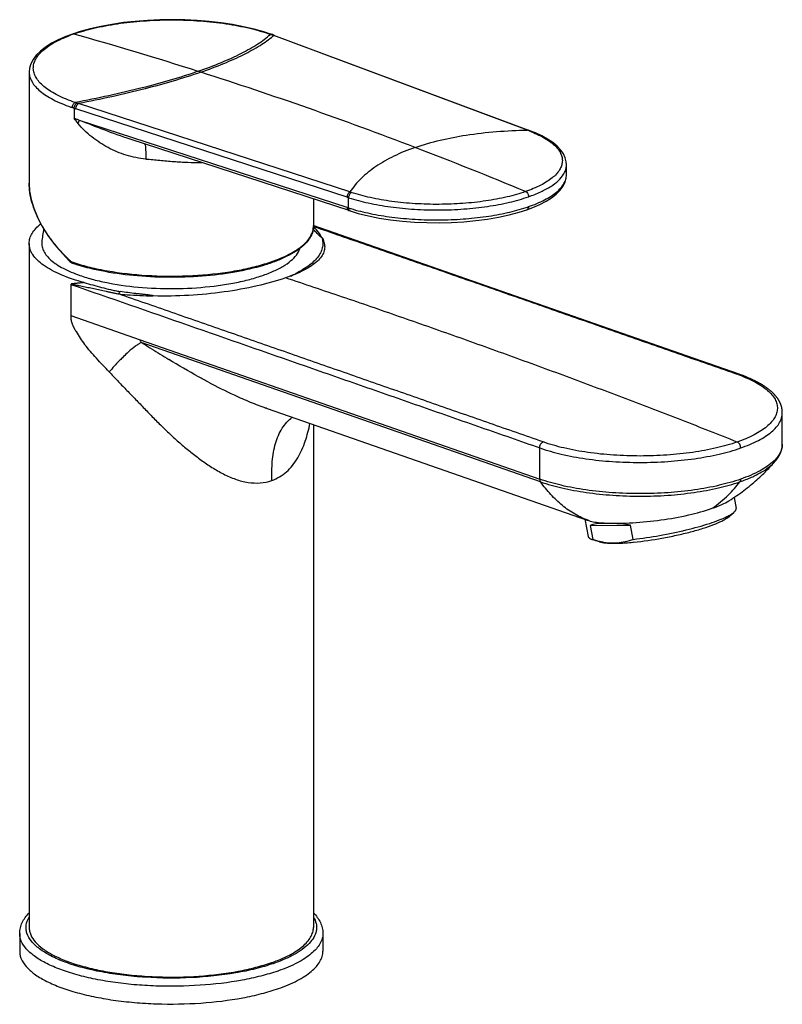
# Model space of a CAD drawing. Header units: millimetres. Extents: x 172 to 474, y -17 to 360.
# Tile 2 of 4: x 332 to 452, y -17 to 139. Entities that reach past the tile are written whole.
import ezdxf

# ---------------------------------------------------------------- set-up
doc = ezdxf.new("R2010")
doc.units = ezdxf.units.MM
doc.header["$LTSCALE"] = 30.734
doc.layers.get('0').update_dxf_attribs({"linetype": 'CONTINUOUS'})

msp = doc.modelspace()

# ---------------------------------------------------------------- linework, layer by layer
at = {"color": 7, "linetype": 'CONTINUOUS'}
for p, q in [((341.17, 136.9), (339.95, 136.51)), ((339.95, 136.51), (339.95, 136.51)), ((371.54, 136.43), (371.48, 136.45)), ((371.6, 136.41), (371.54, 136.43)), ((371.76, 136.35), (371.6, 136.41)), ((371.76, 136.35), (412.15, 121.29)), ((333.1, 130.48), (333.1, 130.44)), ((333.1, 130.48), (333.1, 112.92)), ((383.43, 110.69), (340.5, 124.69)), ((383.43, 109.08), (341.06, 122.85)), ((412.15, 121.29), (412.38, 121.2)), ((383.93, 108.51), (349.11, 119.85)), ((418.17, 114.23), (418.17, 115.82)), ((378.1, 110.4), (378.1, 106.04)), ((411.9, 108.7), (411.9, 108.7)), ((405.58, 96.62), (378.06, 106.19)), ((333.1, 103.37), (333.1, -4.89)), ((379.35, 104.38), (379.43, 104.36)), ((338.35, 101.76), (339.49, 100.57)), ((339.49, 100.57), (339.53, 100.53)), ((339.53, 100.53), (339.7, 100.4)), ((340.04, 100.2), (340.12, 100.17)), ((438.37, 85.18), (405.58, 96.62)), ((352.76, 95.06), (352.69, 95.09)), ((445.5, 82.68), (438.37, 85.18)), ((445.63, 82.63), (445.5, 82.68)), ((445.75, 82.59), (445.63, 82.63)), ((445.88, 82.54), (445.75, 82.59)), ((446, 82.5), (445.88, 82.54)), ((446.12, 82.45), (446, 82.5)), ((446.24, 82.4), (446.12, 82.45)), ((446.35, 82.36), (446.24, 82.4)), ((446.64, 82.25), (446.52, 82.29)), ((446.75, 82.2), (446.64, 82.25)), ((446.85, 82.15), (446.75, 82.2)), ((446.96, 82.11), (446.85, 82.15)), ((447.06, 82.06), (446.96, 82.11)), ((447.17, 82.02), (447.06, 82.06)), ((447.27, 81.97), (447.17, 82.02)), ((447.37, 81.93), (447.27, 81.97)), ((447.47, 81.88), (447.37, 81.93)), ((447.57, 81.84), (447.47, 81.88)), ((447.66, 81.79), (447.57, 81.84)), ((447.75, 81.75), (447.66, 81.79)), ((447.85, 81.7), (447.75, 81.75)), ((447.94, 81.66), (447.85, 81.7)), ((448.03, 81.62), (447.94, 81.66)), ((448.12, 81.57), (448.03, 81.62)), ((448.2, 81.53), (448.12, 81.57)), ((448.29, 81.48), (448.2, 81.53)), ((448.37, 81.44), (448.29, 81.48)), ((448.45, 81.39), (448.37, 81.44)), ((448.54, 81.35), (448.45, 81.39)), ((448.62, 81.31), (448.54, 81.35)), ((448.7, 81.26), (448.62, 81.31)), ((448.77, 81.22), (448.7, 81.26)), ((448.85, 81.17), (448.77, 81.22)), ((448.93, 81.13), (448.85, 81.17)), ((449, 81.09), (448.93, 81.13)), ((449.18, 80.98), (449.11, 81.02)), ((449.25, 80.93), (449.18, 80.98)), ((449.32, 80.89), (449.25, 80.93)), ((449.39, 80.85), (449.32, 80.89)), ((449.46, 80.8), (449.39, 80.85)), ((449.52, 80.76), (449.46, 80.8)), ((449.59, 80.71), (449.52, 80.76)), ((449.65, 80.67), (449.59, 80.71)), ((449.71, 80.63), (449.65, 80.67)), ((449.78, 80.59), (449.71, 80.63)), ((449.84, 80.54), (449.78, 80.59)), ((449.9, 80.5), (449.84, 80.54)), ((449.95, 80.46), (449.9, 80.5)), ((450.01, 80.41), (449.95, 80.46)), ((450.07, 80.37), (450.01, 80.41)), ((450.12, 80.33), (450.07, 80.37)), ((450.18, 80.29), (450.12, 80.33)), ((450.23, 80.25), (450.18, 80.29)), ((450.28, 80.2), (450.23, 80.25)), ((450.34, 80.16), (450.28, 80.2)), ((450.39, 80.12), (450.34, 80.16)), ((450.44, 80.08), (450.39, 80.12)), ((450.48, 80.04), (450.44, 80.08)), ((450.53, 80), (450.48, 80.04)), ((450.58, 79.96), (450.53, 80)), ((450.69, 79.86), (450.65, 79.9)), ((450.73, 79.82), (450.69, 79.86)), ((450.78, 79.78), (450.73, 79.82)), ((450.82, 79.74), (450.78, 79.78)), ((450.86, 79.7), (450.82, 79.74)), ((450.9, 79.66), (450.86, 79.7)), ((450.94, 79.62), (450.9, 79.66)), ((450.97, 79.58), (450.94, 79.62)), ((451.01, 79.55), (450.97, 79.58)), ((451.05, 79.51), (451.01, 79.55)), ((451.08, 79.47), (451.05, 79.51)), ((451.12, 79.43), (451.08, 79.47)), ((451.15, 79.4), (451.12, 79.43)), ((451.18, 79.36), (451.15, 79.4)), ((451.21, 79.33), (451.18, 79.36)), ((451.24, 79.29), (451.21, 79.33)), ((451.28, 79.25), (451.24, 79.29)), ((451.3, 79.22), (451.28, 79.25)), ((451.33, 79.18), (451.3, 79.22)), ((451.36, 79.15), (451.33, 79.18)), ((451.39, 79.12), (451.36, 79.15)), ((451.42, 79.08), (451.39, 79.12)), ((451.44, 79.05), (451.42, 79.08)), ((451.47, 79.02), (451.44, 79.05)), ((451.49, 78.98), (451.47, 79.02)), ((451.52, 78.95), (451.49, 78.98)), ((451.54, 78.92), (451.52, 78.95)), ((451.56, 78.89), (451.54, 78.92)), ((451.58, 78.86), (451.56, 78.89)), ((451.61, 78.83), (451.58, 78.86)), ((451.63, 78.8), (451.61, 78.83)), ((451.65, 78.76), (451.63, 78.8)), ((451.67, 78.73), (451.65, 78.76)), ((451.69, 78.7), (451.67, 78.73)), ((451.74, 78.63), (451.72, 78.66)), ((451.75, 78.6), (451.74, 78.63)), ((451.77, 78.57), (451.75, 78.6)), ((451.79, 78.54), (451.77, 78.57)), ((451.81, 78.51), (451.79, 78.54)), ((451.82, 78.48), (451.81, 78.51)), ((451.84, 78.45), (451.82, 78.48)), ((451.86, 78.43), (451.84, 78.45)), ((451.87, 78.4), (451.86, 78.43)), ((451.89, 78.37), (451.87, 78.4)), ((451.9, 78.34), (451.89, 78.37)), ((451.92, 78.31), (451.9, 78.34)), ((451.93, 78.28), (451.92, 78.31)), ((451.94, 78.26), (451.93, 78.28)), ((451.96, 78.23), (451.94, 78.26)), ((451.97, 78.2), (451.96, 78.23)), ((451.98, 78.18), (451.97, 78.2)), ((452, 78.15), (451.98, 78.18)), ((452.01, 78.12), (452, 78.15)), ((452.02, 78.09), (452.01, 78.12)), ((452.03, 78.07), (452.02, 78.09)), ((452.04, 78.04), (452.03, 78.07)), ((452.06, 78.02), (452.04, 78.04)), ((452.07, 77.99), (452.06, 78.02)), ((452.08, 77.96), (452.07, 77.99)), ((452.09, 77.94), (452.08, 77.96)), ((452.1, 77.91), (452.09, 77.94)), ((452.11, 77.89), (452.1, 77.91)), ((370.78, 77.25), (421.47, 59.58)), ((452.11, 77.87), (452.11, 77.89)), ((452.12, 77.84), (452.11, 77.87)), ((452.13, 77.82), (452.12, 77.84)), ((452.14, 77.8), (452.13, 77.82)), ((452.15, 77.77), (452.14, 77.8)), ((452.15, 77.75), (452.15, 77.77)), ((452.16, 77.73), (452.15, 77.75)), ((452.17, 77.71), (452.16, 77.73)), ((452.18, 77.69), (452.17, 77.71)), ((452.18, 77.67), (452.18, 77.69)), ((452.19, 77.65), (452.18, 77.67)), ((452.19, 77.63), (452.19, 77.65)), ((452.2, 77.61), (452.19, 77.63)), ((452.21, 77.58), (452.2, 77.61)), ((452.21, 77.56), (452.21, 77.58)), ((452.22, 77.55), (452.21, 77.56)), ((452.22, 77.53), (452.22, 77.55)), ((452.23, 77.51), (452.22, 77.53)), ((452.23, 77.49), (452.23, 77.51)), ((452.24, 77.47), (452.23, 77.49)), ((452.24, 77.45), (452.24, 77.47)), ((452.25, 77.43), (452.24, 77.45)), ((452.25, 77.41), (452.25, 77.43)), ((452.26, 77.39), (452.25, 77.41)), ((452.26, 77.37), (452.26, 77.39)), ((452.26, 77.35), (452.26, 77.37)), ((452.27, 77.34), (452.26, 77.35)), ((452.27, 77.32), (452.27, 77.34)), ((452.27, 77.3), (452.27, 77.32)), ((452.28, 77.28), (452.27, 77.3)), ((452.28, 77.26), (452.28, 77.28)), ((452.29, 77.24), (452.28, 77.26)), ((452.29, 77.23), (452.29, 77.24)), ((452.29, 77.21), (452.29, 77.23)), ((452.29, 77.19), (452.29, 77.21)), ((452.3, 77.17), (452.29, 77.19)), ((452.3, 77.16), (452.3, 77.17)), ((452.3, 77.14), (452.3, 77.16)), ((452.31, 77.12), (452.3, 77.14)), ((452.31, 77.1), (452.31, 77.12)), ((452.31, 77.09), (452.31, 77.1)), ((452.31, 77.07), (452.31, 77.09)), ((452.31, 77.05), (452.31, 77.07)), ((452.32, 77.04), (452.31, 77.05)), ((452.32, 77.02), (452.32, 77.04)), ((452.32, 77), (452.32, 77.02)), ((452.32, 76.99), (452.32, 77)), ((452.32, 76.97), (452.32, 76.99)), ((452.33, 76.95), (452.32, 76.97)), ((452.33, 76.94), (452.33, 76.95)), ((452.33, 76.92), (452.33, 76.94)), ((452.33, 76.9), (452.33, 76.92)), ((452.33, 76.89), (452.33, 76.9)), ((452.33, 76.87), (452.33, 76.89)), ((452.33, 76.85), (452.33, 76.87)), ((452.33, 76.84), (452.33, 76.85)), ((452.34, 76.81), (452.33, 76.84)), ((452.34, 76.79), (452.34, 76.81)), ((452.34, 76.76), (452.34, 76.79)), ((452.34, 76.74), (452.34, 76.76)), ((452.34, 76.72), (452.34, 76.74)), ((452.34, 76.69), (452.34, 76.72)), ((452.34, 76.66), (452.34, 76.69)), ((452.34, 76.64), (452.34, 76.66)), ((452.34, 76.61), (452.34, 76.64)), ((452.34, 76.58), (452.34, 76.61)), ((452.34, 71.6), (452.34, 76.58)), ((378.1, 74.7), (378.1, -4.89)), ((452.02, 70.12), (452.03, 70.14)), ((452.03, 70.14), (452.04, 70.16)), ((452.04, 70.16), (452.05, 70.18)), ((452.05, 70.18), (452.06, 70.2)), ((452.06, 70.2), (452.07, 70.22)), ((452.07, 70.22), (452.08, 70.24)), ((452.08, 70.24), (452.09, 70.26)), ((452.09, 70.29), (452.1, 70.31)), ((452.09, 70.26), (452.09, 70.29)), ((452.1, 70.31), (452.11, 70.33)), ((452.11, 70.33), (452.12, 70.35)), ((452.12, 70.35), (452.13, 70.38)), ((452.13, 70.38), (452.14, 70.4)), ((452.15, 70.43), (452.16, 70.46)), ((452.16, 70.48), (452.17, 70.5)), ((452.16, 70.46), (452.16, 70.48)), ((452.17, 70.5), (452.18, 70.53)), ((452.18, 70.53), (452.19, 70.55)), ((452.19, 70.55), (452.2, 70.58)), ((452.2, 70.61), (452.21, 70.63)), ((452.2, 70.58), (452.2, 70.61)), ((452.21, 70.63), (452.22, 70.66)), ((452.22, 70.66), (452.23, 70.69)), ((452.23, 70.71), (452.24, 70.74)), ((452.23, 70.69), (452.23, 70.71)), ((452.34, 71.56), (452.34, 71.6)), ((452.34, 71.54), (452.34, 71.56)), ((452.34, 71.52), (452.34, 71.54)), ((452.34, 71.49), (452.34, 71.52)), ((451.23, 68.91), (451.26, 68.95)), ((451.26, 68.95), (451.28, 68.98)), ((451.28, 68.98), (451.3, 69)), ((451.3, 69), (451.32, 69.02)), ((451.32, 69.02), (451.34, 69.05)), ((451.34, 69.05), (451.36, 69.07)), ((451.36, 69.07), (451.38, 69.09)), ((451.38, 69.09), (451.4, 69.12)), ((451.4, 69.12), (451.42, 69.14)), ((451.42, 69.14), (451.44, 69.17)), ((451.44, 69.17), (451.46, 69.19)), ((451.46, 69.19), (451.48, 69.21)), ((451.48, 69.21), (451.49, 69.23)), ((451.49, 69.23), (451.51, 69.26)), ((451.51, 69.26), (451.52, 69.28)), ((451.52, 69.28), (451.54, 69.3)), ((451.54, 69.3), (451.55, 69.32)), ((451.55, 69.32), (451.57, 69.34)), ((451.57, 69.34), (451.59, 69.37)), ((451.59, 69.37), (451.6, 69.39)), ((451.6, 69.39), (451.62, 69.41)), ((451.62, 69.41), (451.64, 69.44)), ((451.64, 69.44), (451.65, 69.46)), ((451.65, 69.46), (451.67, 69.49)), ((451.67, 69.49), (451.69, 69.51)), ((451.69, 69.51), (451.7, 69.54)), ((451.7, 69.54), (451.72, 69.56)), ((451.72, 69.56), (451.74, 69.59)), ((451.74, 69.59), (451.75, 69.61)), ((451.75, 69.61), (451.76, 69.63)), ((451.76, 69.63), (451.77, 69.65)), ((451.77, 69.65), (451.78, 69.67)), ((451.78, 69.67), (451.79, 69.68)), ((451.81, 69.71), (451.82, 69.73)), ((451.82, 69.73), (451.83, 69.75)), ((451.83, 69.75), (451.84, 69.76)), ((451.84, 69.76), (451.85, 69.78)), ((451.85, 69.78), (451.86, 69.8)), ((451.86, 69.8), (451.87, 69.82)), ((451.87, 69.82), (451.88, 69.84)), ((451.88, 69.84), (451.89, 69.86)), ((451.89, 69.86), (451.9, 69.88)), ((451.9, 69.88), (451.91, 69.9)), ((451.91, 69.9), (451.92, 69.92)), ((451.92, 69.92), (451.94, 69.94)), ((451.94, 69.96), (451.95, 69.97)), ((451.94, 69.94), (451.94, 69.96)), ((451.95, 69.97), (451.96, 69.99)), ((451.96, 69.99), (451.97, 70.01)), ((451.97, 70.01), (451.98, 70.03)), ((451.98, 70.03), (451.99, 70.05)), ((451.99, 70.05), (452, 70.07)), ((452, 70.07), (452.01, 70.1)), ((452.01, 70.1), (452.02, 70.12)), ((444.71, 63.18), (445.04, 61.44)), ((443.64, 59.96), (444.64, 60.78)), ((421.07, 59.72), (421.58, 57.01)), ((421.47, 59.58), (421.71, 59.5)), ((421.92, 58.74), (428.33, 58.78)), ((421.92, 58.74), (422.34, 56.5)), ((428.75, 56.54), (428.33, 58.78)), ((422.19, 56.54), (422.34, 56.5)), ((423.42, 56.15), (422.34, 56.49)), ((331.6, -5.83), (331.6, -8.64)), ((379.6, -5.83), (379.6, -8.64))]:
    msp.add_line(p, q, dxfattribs=at)
at = {"color": 9, "linetype": 'CONTINUOUS'}
for p, q in [((371.52, 136.38), (371.57, 136.36)), ((371.61, 136.35), (371.57, 136.36)), ((412, 121.29), (371.82, 136.28)), ((360.27, 130.47), (359.84, 130.61)), ((340.23, 124.77), (340.23, 123.15)), ((340.23, 124.77), (340.5, 124.69)), ((383.86, 111.51), (340.93, 125.51)), ((383.43, 110.69), (383.67, 110.62)), ((383.67, 109), (383.67, 110.62)), ((383.67, 109), (383.43, 109.08)), ((339.69, 96.89), (339.69, 91.95)), ((339.69, 91.95), (350.69, 88.12)), ((350.69, 88.12), (413.93, 66.07)), ((414.05, 65.65), (350.81, 87.69)), ((370.67, 77.29), (370.58, 77.32)), ((370.67, 77.29), (370.58, 77.32)), ((413.93, 66.07), (413.93, 71.01)), ((371.76, -10.59), (371.86, -10.56))]:
    msp.add_line(p, q, dxfattribs=at)
at = {"color": 7, "linetype": 'CONTINUOUS'}
for points in [[(371.49, 136.45), (370.27, 136.85), (368.71, 137.29), (367.05, 137.67), (365.31, 138), (363.49, 138.28), (361.61, 138.49), (359.68, 138.65), (357.73, 138.74), (355.76, 138.78), (353.79, 138.75), (351.83, 138.66), (349.9, 138.51), (348.01, 138.31), (346.18, 138.04), (344.42, 137.71), (342.75, 137.33), (341.17, 136.9)], [(339.95, 136.51), (338.9, 136.12), (337.71, 135.6), (336.64, 135.04), (335.69, 134.45), (334.88, 133.81), (334.21, 133.15), (333.71, 132.47), (333.35, 131.78), (333.15, 131.1), (333.1, 130.49)], [(418.17, 115.82), (418.13, 116.29), (417.97, 116.91), (417.68, 117.53), (417.26, 118.14), (416.7, 118.74), (416.01, 119.32), (415.19, 119.87), (414.26, 120.38), (413.24, 120.86), (412.38, 121.2)], [(411.9, 108.7), (412.84, 109.05), (413.94, 109.53), (414.93, 110.05), (415.8, 110.6), (416.55, 111.18), (417.16, 111.8), (417.62, 112.43), (417.94, 113.07), (418.12, 113.69), (418.17, 114.23)], [(333.1, 112.92), (333.17, 111.66), (333.42, 110.32), (333.83, 108.93), (334.41, 107.51), (335.15, 106.07), (336.07, 104.62), (337.13, 103.18), (338.35, 101.76)], [(383.93, 108.51), (385.2, 108.13), (386.82, 107.73), (388.53, 107.39), (390.33, 107.11), (392.2, 106.9), (394.11, 106.74), (396.06, 106.66), (398.02, 106.64), (399.97, 106.68), (401.91, 106.8), (403.81, 106.98), (405.65, 107.22), (407.42, 107.52), (409.11, 107.89), (410.69, 108.31), (411.9, 108.7)], [(339.7, 100.4), (339.87, 100.29), (340.04, 100.2)], [(446.52, 82.29), (446.47, 82.31), (446.35, 82.36)], [(449.11, 81.02), (449.07, 81.04), (449, 81.09)], [(450.65, 79.9), (450.62, 79.92), (450.58, 79.96)], [(451.72, 78.66), (451.71, 78.67), (451.69, 78.7)], [(452.14, 70.4), (452.14, 70.41), (452.15, 70.43)], [(452.24, 70.74), (452.24, 70.76), (452.25, 70.77), (452.25, 70.79), (452.26, 70.8), (452.26, 70.82), (452.26, 70.84), (452.27, 70.86), (452.27, 70.87), (452.27, 70.89), (452.28, 70.91), (452.28, 70.94), (452.29, 70.96), (452.29, 70.98), (452.3, 71.01), (452.3, 71.04), (452.3, 71.07), (452.31, 71.1), (452.31, 71.13), (452.32, 71.16), (452.32, 71.19), (452.32, 71.22), (452.33, 71.25), (452.33, 71.27), (452.33, 71.3), (452.33, 71.32), (452.33, 71.34), (452.34, 71.36), (452.34, 71.38), (452.34, 71.4), (452.34, 71.41), (452.34, 71.43), (452.34, 71.45), (452.34, 71.46), (452.34, 71.49)], [(443.9, 62.64), (444.23, 62.86), (444.53, 63.06), (444.83, 63.26), (445.12, 63.46), (445.41, 63.66), (445.7, 63.87), (445.98, 64.07), (446.26, 64.28), (446.53, 64.49), (446.8, 64.7), (447.07, 64.91), (447.32, 65.12), (447.58, 65.33), (447.83, 65.54), (448.07, 65.74), (448.31, 65.95), (448.54, 66.16), (448.77, 66.37), (448.99, 66.57), (449.2, 66.78), (449.41, 66.98), (449.62, 67.18), (449.81, 67.38), (450.01, 67.58), (450.19, 67.77), (450.38, 67.96), (450.55, 68.15), (450.72, 68.34), (450.89, 68.52), (451.05, 68.71), (451.23, 68.91)], [(451.79, 69.68), (451.8, 69.69), (451.81, 69.71)]]:
    msp.add_lwpolyline(points, dxfattribs=at)
at = {"color": 9, "linetype": 'CONTINUOUS'}
for centre, radius, start, end in [((348.16, 113.51), 24.35, 109.447, 110.8999), ((348.65, 112.13), 25.82, 109.2148, 109.4625), ((348.89, 111.46), 26.53, 108.6719, 109.2174), ((175.49, -448.28), 607.53, 72.33541, 74.2734), ((362.71, 111.78), 26.13, 70.2917, 70.8156), ((387.85, 180.06), 46.63, 249.6186, 249.8921), ((362.36, 147.46), 14.65, 309.638, 310.2183), ((165.93, -477.45), 638.23, 69.04341, 72.27186), ((348.78, 151.05), 27.63, 250.7804, 251.3413), ((349.86, 153.06), 28.97, 251.4968, 252.0485), ((404.08, 100.17), 22.56, 68.9411, 69.4447), ((404.57, 101.09), 21.52, 68.76, 69.2767), ((155.92, -503.62), 666.25, 67.42477, 69.04502), ((414.59, 116.23), 3.66, 328.7338, 330.2617), ((392.43, 137.51), 27.38, 251.7722, 252.3022), ((403.81, 133.19), 25.41, 288.3167, 289.1935), ((391.94, 134.54), 26.85, 252.0619, 252.3496), ((392.17, 135.28), 27.62, 252.3507, 252.8602), ((340.69, 101.94), 1.71, 225.727, 227.187), ((340.49, 101.7), 1.41, 234.9253, 237.4835), ((340.37, 101.46), 1.14, 245.5614, 251.4314), ((349.08, 127.46), 28.56, 251.484, 251.8125), ((578.32, 454.2), 431.37, 238.4311, 238.8565), ((436.38, 57.82), 26.36, 69.8526, 70.4316), ((398.95, 151.6), 79.56, 241.9073, 245.1656), ((393.19, 139.26), 65.95, 245.208, 247.6352), ((388.55, 127.86), 53.64, 247.584, 250.4267), ((386.22, 121.37), 46.74, 250.5715, 250.7115), ((446.37, 73.75), 6.67, 313.7552, 315.1593), ((362.98, 15.76), 29.12, 288.9975, 289.2169)]:
    msp.add_arc(centre, radius, start, end, dxfattribs=at)
at = {"color": 7, "linetype": 'CONTINUOUS'}
for centre, radius, start, end in [((371.9, 135.94), 0.347, 77.9506, 87.301), ((371.9, 135.95), 0.329, 69.587, 77.9063), ((355.13, 101.95), 20.09, 169.2974, 175.3848), ((370.04, 97.3), 11.56, 45.3137, 46.1262), ((366.48, 116.23), 19.72, 293.7915, 296.0595), ((367.18, 114.79), 18.12, 296.071, 296.7643), ((426.59, 70.75), 14.87, 253.4213, 255.734), ((426.15, 69.03), 13.09, 255.7329, 258.2838), ((425.7, 75.67), 19.76, 269.8224, 270.3819), ((425.59, 65.02), 9.04, 270.3779, 271.5249), ((425.59, 64.99), 9.01, 271.5247, 273.6284), ((424.3, 101.05), 45.18, 275.5732, 275.7159)]:
    msp.add_arc(centre, radius, start, end, dxfattribs=at)
msp.add_ellipse((434.04, 55.33), major_axis=(12.66, -2.93), ratio=0.183497, start_param=2.0813, end_param=2.888952, dxfattribs=at)
at = {"color": 9, "linetype": 'CONTINUOUS'}
for points, knots in [([(340.4, 136.59), (341.49, 136.96), (343.86, 137.6), (347.63, 138.27), (351.71, 138.67), (355.93, 138.8), (360.14, 138.63), (364.19, 138.2), (367.9, 137.5), (370.23, 136.84), (371.3, 136.46)], [0, 0, 0, 0, 0.110945, 0.23428, 0.366243, 0.50243, 0.638284, 0.769282, 0.891097, 1, 1, 1, 1]), ([(340.38, 125.68), (339.46, 125.99), (338.14, 126.51), (336.58, 127.37), (335.63, 128.02), (334.86, 128.7), (334.29, 129.41), (333.91, 130.14), (333.73, 130.89), (333.77, 131.65), (334.03, 132.4), (334.48, 133.12), (335.13, 133.82), (335.97, 134.49), (337.39, 135.39), (338.61, 135.93), (339.47, 136.26)], [0, 0, 0, 0, 0.171133, 0.245565, 0.312332, 0.371611, 0.424145, 0.471237, 0.514838, 0.557558, 0.602225, 0.651208, 0.7062, 0.768293, 0.837979, 1, 1, 1, 1]), ([(359.84, 130.61), (361.09, 131.04), (363.41, 131.92), (366.58, 133.35), (369.19, 134.81), (370.67, 135.9), (371.3, 136.46)], [0, 0, 0, 0, 0.30728, 0.57513, 0.805177, 1, 1, 1, 1]), ([(360.27, 130.47), (361.5, 130.9), (363.8, 131.76), (366.94, 133.16), (369.55, 134.59), (371.06, 135.64), (371.7, 136.17)], [0, 0, 0, 0, 0.304849, 0.572071, 0.803064, 1, 1, 1, 1]), ([(371.48, 136.45), (371.44, 136.46), (371.38, 136.47), (371.32, 136.46), (371.3, 136.46)], [0, 0, 0, 0, 0.740983, 1, 1, 1, 1]), ([(333.1, 130.44), (333.1, 130.18), (333.19, 129.65), (333.54, 128.88), (334.09, 128.14), (334.85, 127.42), (335.8, 126.74), (337.39, 125.83), (338.74, 125.28), (339.69, 124.96)], [0, 0, 0, 0, 0.085295, 0.176418, 0.27775, 0.392184, 0.521306, 0.665797, 1, 1, 1, 1]), ([(359.84, 130.61), (356.93, 129.59), (350.49, 127.74), (343.93, 126.34), (340.38, 125.68)], [0, 0, 0, 0, 0.460296, 1, 1, 1, 1]), ([(360.27, 130.47), (357.37, 129.46), (350.97, 127.6), (344.45, 126.18), (340.93, 125.5)], [0, 0, 0, 0, 0.460896, 1, 1, 1, 1]), ([(339.94, 124.87), (339.94, 125.04), (340.03, 125.35), (340.25, 125.62), (340.38, 125.68)], [0, 0, 0, 0, 0.526698, 1, 1, 1, 1]), ([(340.23, 124.77), (340.23, 124.94), (340.31, 125.26), (340.53, 125.52), (340.66, 125.59)], [0, 0, 0, 0, 0.528353, 1, 1, 1, 1]), ([(340.83, 122.37), (340.85, 122.41), (340.93, 122.56), (341, 122.72), (341.06, 122.84)], [0, 0, 0, 0, 0.256576, 1, 1, 1, 1]), ([(351.56, 116.73), (350.51, 116.81), (348.45, 117.25), (345.56, 118.45), (342.96, 120.13), (341.48, 121.58), (340.83, 122.37)], [0, 0, 0, 0, 0.254558, 0.505514, 0.752981, 1, 1, 1, 1]), ([(349.11, 119.85), (347.72, 120.3), (345.03, 121.3), (342.37, 122.34), (341.06, 122.84)], [0, 0, 0, 0, 0.512832, 1, 1, 1, 1]), ([(394.2, 118.56), (396.81, 119.47), (402.71, 120.81), (408.72, 121.24), (411.96, 121.3)], [0, 0, 0, 0, 0.461198, 1, 1, 1, 1]), ([(412.36, 121.15), (413.14, 120.85), (414.23, 120.35), (415.5, 119.54), (416.25, 118.94), (416.84, 118.31), (417.25, 117.65), (417.49, 116.98), (417.54, 116.3), (417.39, 115.62), (417.06, 114.96), (416.56, 114.32), (415.89, 113.7), (415.06, 113.12), (413.67, 112.33), (412.52, 111.86), (411.69, 111.57)], [0, 0, 0, 0, 0.162502, 0.232543, 0.295073, 0.350535, 0.399993, 0.445103, 0.488166, 0.531931, 0.578985, 0.631288, 0.690161, 0.756386, 0.830195, 1, 1, 1, 1]), ([(351.43, 119.1), (351.46, 118.97), (351.5, 118.66), (351.56, 117.87), (351.57, 117.2), (351.56, 116.73)], [0, 0, 0, 0, 0.166481, 0.395342, 1, 1, 1, 1]), ([(394.2, 118.56), (393.05, 118.16), (390.9, 117.29), (388.01, 115.65), (385.64, 113.76), (384.38, 112.28), (383.86, 111.51)], [0, 0, 0, 0, 0.287237, 0.545697, 0.780868, 1, 1, 1, 1]), ([(351.56, 116.73), (352.3, 116.67), (353.77, 116.53), (355.99, 116.33), (358.2, 116.19), (359.67, 116.16), (360.41, 116.17)], [0, 0, 0, 0, 0.249713, 0.501421, 0.752209, 1, 1, 1, 1]), ([(417.77, 114.41), (417.9, 114.63), (418.1, 115.09), (418.17, 115.58), (418.17, 115.82)], [0, 0, 0, 0, 0.515852, 1, 1, 1, 1]), ([(412.16, 110.76), (412.82, 110.98), (414.03, 111.46), (415.63, 112.32), (416.88, 113.24), (417.5, 113.96), (417.72, 114.33)], [0, 0, 0, 0, 0.309981, 0.579849, 0.808687, 1, 1, 1, 1]), ([(412.16, 109.19), (413.03, 109.49), (414.26, 110), (415.72, 110.83), (416.59, 111.46), (417.28, 112.12), (417.78, 112.8), (418.09, 113.5), (418.17, 113.99), (418.17, 114.23)], [0, 0, 0, 0, 0.334611, 0.479179, 0.608267, 0.722576, 0.823756, 0.914736, 1, 1, 1, 1]), ([(339.49, 100.71), (338.54, 101.65), (337.2, 103.11), (335.71, 105.2), (334.51, 107.23), (333.44, 109.77), (333.1, 111.9), (333.1, 112.92)], [0, 0, 0, 0, 0.284609, 0.418576, 0.546621, 0.784359, 1, 1, 1, 1]), ([(384.1, 111.43), (383.97, 111.36), (383.75, 111.1), (383.67, 110.78), (383.67, 110.61)], [0, 0, 0, 0, 0.471575, 1, 1, 1, 1]), ([(383.67, 110.61), (384.69, 110.28), (386.89, 109.7), (390.38, 109.1), (394.13, 108.74), (398.01, 108.63), (401.88, 108.77), (405.6, 109.17), (409.02, 109.81), (411.17, 110.41), (412.16, 110.76)], [0, 0, 0, 0, 0.111765, 0.235399, 0.36718, 0.502941, 0.638309, 0.768929, 0.890697, 1, 1, 1, 1]), ([(411.69, 111.57), (410.73, 111.24), (408.66, 110.66), (405.34, 110.04), (401.74, 109.66), (398, 109.51), (394.24, 109.62), (390.6, 109.96), (387.22, 110.55), (385.09, 111.11), (384.1, 111.43)], [0, 0, 0, 0, 0.109223, 0.230872, 0.361409, 0.496696, 0.632411, 0.764233, 0.88799, 1, 1, 1, 1]), ([(411.69, 111.57), (411.76, 111.55), (411.93, 111.43), (412.11, 111.14), (412.16, 110.88), (412.16, 110.76)], [0, 0, 0, 0, 0.213008, 0.611769, 1, 1, 1, 1]), ([(412.16, 109.19), (412.16, 109.09), (412.14, 108.93), (412.02, 108.77), (411.94, 108.72), (411.9, 108.7)], [0, 0, 0, 0, 0.533859, 0.777408, 1, 1, 1, 1]), ([(383.67, 109), (383.67, 108.9), (383.69, 108.73), (383.8, 108.59), (383.86, 108.54)], [0, 0, 0, 0, 0.550617, 1, 1, 1, 1]), ([(384.03, 108.88), (385.04, 108.57), (387.19, 108.04), (390.59, 107.48), (394.24, 107.15), (398, 107.05), (401.75, 107.2), (405.36, 107.58), (408.71, 108.17), (410.81, 108.74), (411.8, 109.07)], [0, 0, 0, 0, 0.112545, 0.236229, 0.367565, 0.502637, 0.637358, 0.767657, 0.889671, 1, 1, 1, 1]), ([(340.16, 100.33), (341, 100.06), (342.77, 99.56), (346.6, 98.78), (351.79, 98.2), (358.15, 98.14), (363.41, 98.61), (367.35, 99.32), (369.99, 99.97), (372.33, 100.75), (374.32, 101.64), (375.94, 102.62), (377.14, 103.68), (377.91, 104.82), (378.1, 105.65), (378.1, 106.04)], [0, 0, 0, 0, 0.06451, 0.134713, 0.287245, 0.446801, 0.601638, 0.673768, 0.740658, 0.80125, 0.854746, 0.900719, 0.93931, 0.971581, 1, 1, 1, 1]), ([(379.35, 104.38), (379.29, 104.52), (378.98, 105.15), (378.5, 105.67), (378.09, 106.03)], [0, 0, 0, 0, 0.220871, 1, 1, 1, 1]), ([(378.11, 106.07), (380.9, 105.1), (386.5, 103.16), (394.9, 100.24), (401.89, 97.81), (407.49, 95.86), (413.08, 93.91), (420.07, 91.46), (428.45, 88.53), (435.43, 86.09), (441.03, 84.14), (443.82, 83.16), (445.22, 82.66)], [0, 0, 0, 0, 0.125026, 0.250075, 0.375099, 0.437615, 0.50011, 0.625092, 0.750072, 0.875019, 0.937473, 1, 1, 1, 1]), ([(339.49, 100.71), (339.49, 100.7), (339.47, 100.65), (339.47, 100.59), (339.49, 100.57)], [0, 0, 0, 0, 0.301487, 1, 1, 1, 1]), ([(340.01, 100.38), (340.01, 100.34), (340.02, 100.25), (340.08, 100.19), (340.12, 100.17)], [0, 0, 0, 0, 0.545422, 1, 1, 1, 1]), ([(341.8, 97.17), (341.62, 97.15), (341.34, 97.13), (340.98, 97.09), (340.71, 97.06), (340.49, 97.04), (340.31, 97.02), (340.18, 97), (340.05, 96.98), (339.92, 96.98), (339.79, 96.97), (339.72, 96.92), (339.69, 96.89)], [0, 0, 0, 0, 0.260466, 0.387944, 0.513417, 0.636939, 0.698051, 0.758675, 0.819062, 0.8814, 0.941863, 1, 1, 1, 1]), ([(339.69, 96.89), (345.87, 94.74), (358.25, 90.44), (373.72, 85.06), (386.09, 80.74), (395.37, 77.5), (404.65, 74.25), (410.84, 72.11), (413.93, 71.01)], [0, 0, 0, 0, 0.249924, 0.499875, 0.624899, 0.749928, 0.874978, 1, 1, 1, 1]), ([(339.69, 96.89), (339.76, 96.89), (339.87, 96.89), (340.01, 96.89), (340.16, 96.87), (340.35, 96.83), (340.57, 96.79), (340.8, 96.75), (341.1, 96.69), (341.64, 96.58), (342.41, 96.42), (343.35, 96.22), (344.3, 96.02), (345.11, 95.85), (345.75, 95.7), (346.24, 95.59), (346.75, 95.47), (347.09, 95.4), (347.27, 95.38)], [0, 0, 0, 0, 0.027899, 0.041905, 0.056263, 0.085575, 0.115136, 0.144858, 0.174764, 0.235055, 0.357045, 0.480923, 0.607167, 0.735071, 0.79976, 0.863921, 0.930081, 1, 1, 1, 1]), ([(445.21, 71.94), (442.28, 73.09), (436.43, 75.41), (427.61, 78.78), (418.72, 82.11), (411.27, 84.84), (405.28, 86.99), (400.77, 88.61), (396.25, 90.2), (391.73, 91.78), (387.22, 93.35), (382.7, 94.89), (378.2, 96.41), (375.2, 97.42), (373.7, 97.92)], [0, 0, 0, 0, 0.12389, 0.24803, 0.37253, 0.497926, 0.560794, 0.623731, 0.686688, 0.749595, 0.81245, 0.875145, 0.937673, 1, 1, 1, 1]), ([(347.27, 95.38), (347.29, 95.4), (347.39, 95.52), (347.45, 95.65), (347.49, 95.76)], [0, 0, 0, 0, 0.209696, 1, 1, 1, 1]), ([(414.48, 71.95), (413.07, 72.44), (410.27, 73.43), (404.66, 75.37), (397.66, 77.82), (389.26, 80.75), (382.25, 83.19), (376.65, 85.14), (371.06, 87.1), (364.06, 89.53), (355.67, 92.46), (350.07, 94.4), (347.27, 95.38)], [0, 0, 0, 0, 0.062607, 0.125141, 0.25022, 0.375301, 0.500349, 0.562848, 0.625338, 0.750239, 0.875141, 1, 1, 1, 1]), ([(347.27, 95.38), (347.71, 95.33), (349.51, 95.17), (351.32, 95.09), (352.69, 95.09)], [0, 0, 0, 0, 0.245335, 1, 1, 1, 1]), ([(339.69, 91.95), (339.69, 91.91), (339.68, 91.82), (339.68, 91.73), (339.69, 91.69)], [0, 0, 0, 0, 0.493257, 1, 1, 1, 1]), ([(339.69, 91.69), (339.68, 91.59), (339.7, 91.39), (339.77, 91.09), (339.86, 90.8), (340, 90.41), (340.22, 89.94), (340.61, 89.23), (341.15, 88.37), (341.63, 87.72), (341.88, 87.4)], [0, 0, 0, 0, 0.060668, 0.124049, 0.187291, 0.250556, 0.376884, 0.502383, 0.751721, 1, 1, 1, 1]), ([(345.77, 83.06), (345.43, 83.41), (344.76, 84.12), (343.76, 85.18), (342.79, 86.27), (342.18, 87.02), (341.88, 87.4)], [0, 0, 0, 0, 0.251956, 0.502421, 0.751651, 1, 1, 1, 1]), ([(350.81, 87.69), (350.67, 87.61), (350.38, 87.43), (349.7, 86.97), (349.19, 86.55), (348.84, 86.23)], [0, 0, 0, 0, 0.195934, 0.41674, 1, 1, 1, 1]), ([(350.69, 88.12), (350.69, 88.09), (350.69, 88.01), (350.69, 87.93), (350.71, 87.88)], [0, 0, 0, 0, 0.25955, 1, 1, 1, 1]), ([(352.48, 86.67), (352.34, 86.75), (351.79, 87.1), (351.23, 87.44), (350.81, 87.69)], [0, 0, 0, 0, 0.250766, 1, 1, 1, 1]), ([(348.84, 86.23), (348.76, 86.16), (348.42, 85.85), (348.1, 85.53), (347.85, 85.28)], [0, 0, 0, 0, 0.22984, 1, 1, 1, 1]), ([(347.85, 85.28), (347.68, 85.11), (346.97, 84.39), (346.29, 83.64), (345.77, 83.06)], [0, 0, 0, 0, 0.232353, 1, 1, 1, 1]), ([(361.49, 81.41), (360.96, 81.69), (358.85, 82.84), (356.77, 84.07), (355.22, 85)], [0, 0, 0, 0, 0.247959, 1, 1, 1, 1]), ([(345.77, 83.06), (346.2, 82.59), (347.07, 81.65), (348.41, 80.26), (349.79, 78.85), (351.18, 77.41), (352.6, 75.94), (354.06, 74.47), (355.56, 73.03), (357.11, 71.63), (358.7, 70.31), (360.33, 69.06), (362.04, 67.9), (363.84, 66.85), (365.74, 66.01), (367.71, 65.49), (369.67, 65.39), (370.92, 65.65), (371.51, 65.85)], [0, 0, 0, 0, 0.059022, 0.11888, 0.1797, 0.241769, 0.305101, 0.369301, 0.434037, 0.49882, 0.562968, 0.626198, 0.689704, 0.754555, 0.81939, 0.882519, 0.942665, 1, 1, 1, 1]), ([(445.5, 82.68), (445.45, 82.69), (445.36, 82.7), (445.26, 82.68), (445.22, 82.66)], [0, 0, 0, 0, 0.482758, 1, 1, 1, 1]), ([(445.47, 82.57), (446.36, 82.24), (447.62, 81.7), (449.12, 80.82), (450, 80.15), (450.7, 79.46), (451.21, 78.74), (451.51, 77.99), (451.6, 77.23), (451.47, 76.48), (451.13, 75.73), (450.59, 75.02), (449.86, 74.33), (448.94, 73.67), (447.41, 72.79), (446.12, 72.26), (445.2, 71.94)], [0, 0, 0, 0, 0.165721, 0.237239, 0.30109, 0.357616, 0.407735, 0.453018, 0.495766, 0.538779, 0.584801, 0.636, 0.693803, 0.759014, 0.831879, 1, 1, 1, 1]), ([(445.75, 71), (446.71, 71.34), (448.06, 71.89), (449.66, 72.81), (450.61, 73.5), (451.37, 74.22), (451.92, 74.98), (452.26, 75.75), (452.34, 76.29), (452.34, 76.55)], [0, 0, 0, 0, 0.33432, 0.478915, 0.608122, 0.722473, 0.823656, 0.914658, 1, 1, 1, 1]), ([(371.51, 65.85), (371.51, 66.86), (371.51, 68.83), (371.9, 71.24), (372.53, 72.97), (373.31, 74.45), (374.13, 75.39), (374.76, 75.87)], [0, 0, 0, 0, 0.278241, 0.541655, 0.665297, 0.782787, 1, 1, 1, 1]), ([(371.51, 65.85), (371.93, 66), (372.75, 66.38), (374.25, 67.47), (375.74, 69.39), (376.88, 72.06), (377.37, 73.95), (377.55, 74.89)], [0, 0, 0, 0, 0.118153, 0.237777, 0.486653, 0.745616, 1, 1, 1, 1]), ([(413.93, 71.01), (413.93, 71.11), (413.94, 71.32), (414.05, 71.6), (414.21, 71.8), (414.36, 71.9), (414.44, 71.93), (414.48, 71.95)], [0, 0, 0, 0, 0.259729, 0.530802, 0.783069, 0.895045, 1, 1, 1, 1]), ([(445.2, 71.94), (444.13, 71.57), (441.8, 70.92), (438.07, 70.24), (434.04, 69.82), (429.84, 69.68), (425.65, 69.82), (421.61, 70.23), (417.88, 70.91), (415.55, 71.57), (414.48, 71.95)], [0, 0, 0, 0, 0.109704, 0.232284, 0.363775, 0.49986, 0.63595, 0.767459, 0.890108, 1, 1, 1, 1]), ([(445.75, 71), (445.75, 71.1), (445.74, 71.31), (445.63, 71.6), (445.47, 71.8), (445.32, 71.9), (445.24, 71.93), (445.21, 71.94)], [0, 0, 0, 0, 0.260382, 0.531914, 0.783908, 0.895482, 1, 1, 1, 1]), ([(413.93, 71.01), (415.05, 70.62), (417.46, 69.94), (421.32, 69.23), (425.5, 68.8), (429.84, 68.66), (434.19, 68.81), (438.37, 69.24), (442.22, 69.94), (444.64, 70.61), (445.75, 71)], [0, 0, 0, 0, 0.109878, 0.232501, 0.364004, 0.500089, 0.63618, 0.767682, 0.890271, 1, 1, 1, 1]), ([(452.34, 71.61), (452.34, 71.39), (452.29, 70.94), (452.04, 70.28), (451.64, 69.64), (451.3, 69.24), (451.1, 69.04)], [0, 0, 0, 0, 0.225114, 0.461086, 0.717111, 1, 1, 1, 1]), ([(445.63, 65.65), (446.25, 65.86), (447.4, 66.31), (448.96, 67.09), (450.24, 67.94), (450.94, 68.58), (451.23, 68.91)], [0, 0, 0, 0, 0.299564, 0.566462, 0.799541, 1, 1, 1, 1]), ([(450.99, 68.93), (450.69, 68.64), (449.99, 68.09), (448.28, 67.04), (446.8, 66.43), (445.75, 66.07)], [0, 0, 0, 0, 0.207182, 0.442977, 1, 1, 1, 1]), ([(413.93, 66.07), (413.93, 65.99), (413.94, 65.87), (413.99, 65.73), (414.03, 65.67), (414.05, 65.65)], [0, 0, 0, 0, 0.538691, 0.777954, 1, 1, 1, 1]), ([(445.75, 66.07), (444.64, 65.68), (442.22, 65), (438.37, 64.3), (434.19, 63.87), (429.84, 63.72), (425.5, 63.87), (421.32, 64.3), (417.46, 65), (415.05, 65.68), (413.93, 66.07)], [0, 0, 0, 0, 0.109866, 0.232445, 0.363935, 0.5, 0.636065, 0.767555, 0.890133, 1, 1, 1, 1]), ([(421.71, 59.5), (420.96, 59.78), (419.48, 60.45), (417.46, 61.86), (415.65, 63.63), (414.57, 64.95), (414.05, 65.65)], [0, 0, 0, 0, 0.241084, 0.486282, 0.739049, 1, 1, 1, 1]), ([(414.05, 65.65), (415.16, 65.26), (417.56, 64.59), (421.38, 63.9), (425.53, 63.47), (429.84, 63.32), (434.15, 63.46), (438.3, 63.9), (442.13, 64.59), (444.52, 65.26), (445.63, 65.65)], [0, 0, 0, 0, 0.109856, 0.232428, 0.363927, 0.5, 0.636079, 0.767579, 0.89015, 1, 1, 1, 1]), ([(441.26, 61.46), (442.16, 62.09), (443.72, 63.4), (445.08, 64.91), (445.63, 65.65)], [0, 0, 0, 0, 0.543896, 1, 1, 1, 1]), ([(445.75, 66.07), (445.75, 65.99), (445.75, 65.87), (445.69, 65.73), (445.65, 65.68), (445.63, 65.65)], [0, 0, 0, 0, 0.538551, 0.77785, 1, 1, 1, 1]), ([(371.76, -10.59), (370.84, -10.91), (368.87, -11.48), (364.57, -12.36), (358.73, -12.96), (352.75, -12.92), (348.01, -12.49), (344.68, -11.98), (341.62, -11.3), (338.91, -10.46), (336.62, -9.48), (334.79, -8.38), (333.46, -7.19), (332.78, -6.07), (332.59, -5.17), (332.6, -4.29), (332.85, -3.64), (333.08, -3.26)], [0, 0, 0, 0, 0.066668, 0.139941, 0.300087, 0.466743, 0.547913, 0.625223, 0.697035, 0.761935, 0.818835, 0.867127, 0.906967, 0.939804, 0.954677, 0.969261, 1, 1, 1, 1]), ([(378.12, -3.26), (378.3, -3.56), (378.57, -4.2), (378.64, -5.25), (378.31, -6.28), (377.63, -7.26), (376.62, -8.19), (375.3, -9.06), (373.69, -9.87), (372.5, -10.34), (371.86, -10.56)], [0, 0, 0, 0, 0.096556, 0.186843, 0.280492, 0.386047, 0.509007, 0.652049, 0.815966, 1, 1, 1, 1]), ([(372.46, -11.78), (371.58, -12.08), (369.71, -12.63), (365.62, -13.51), (360.06, -14.16), (354.33, -14.25), (349.72, -13.97), (346.4, -13.59), (343.27, -13.04), (340.83, -12.44), (339.03, -11.89), (337.8, -11.45), (336.67, -10.98), (335.35, -10.35), (333.95, -9.5), (332.64, -8.37), (331.92, -7.31), (331.64, -6.45), (331.6, -6.03), (331.6, -5.83)], [0, 0, 0, 0, 0.063529, 0.132979, 0.284655, 0.444126, 0.523069, 0.599481, 0.67196, 0.739228, 0.770564, 0.800208, 0.828065, 0.854061, 0.900301, 0.939071, 0.971423, 0.985976, 1, 1, 1, 1]), ([(379.6, -5.83), (379.6, -6.1), (379.51, -6.68), (379.15, -7.5), (378.56, -8.31), (377.75, -9.08), (376.73, -9.82), (375.03, -10.8), (373.59, -11.39), (372.57, -11.74)], [0, 0, 0, 0, 0.085427, 0.176474, 0.277647, 0.391921, 0.520953, 0.66546, 1, 1, 1, 1])]:
    msp.add_open_spline(points, degree=3, knots=knots, dxfattribs=at)
for points in [[(340.16, 136.51), (340.09, 136.53), (340.02, 136.53), (339.95, 136.51)], [(371.57, 136.36), (371.6, 136.37), (371.63, 136.37), (371.66, 136.37)], [(371.66, 136.37), (371.69, 136.37), (371.73, 136.36), (371.76, 136.35)], [(339.94, 124.87), (340.04, 124.84), (340.13, 124.8), (340.23, 124.77)], [(340.68, 125.58), (340.58, 125.61), (340.48, 125.65), (340.38, 125.68)], [(340.83, 122.37), (340.63, 122.62), (340.43, 122.89), (340.23, 123.15)], [(412.38, 121.2), (412.32, 121.23), (412.25, 121.23), (412.18, 121.22)], [(383.86, 108.54), (383.88, 108.53), (383.91, 108.52), (383.93, 108.51)], [(339.69, 100.55), (339.63, 100.59), (339.57, 100.63), (339.52, 100.68)], [(339.9, 100.43), (339.84, 100.45), (339.79, 100.48), (339.74, 100.51)], [(350.71, 87.88), (350.73, 87.81), (350.77, 87.75), (350.81, 87.69)]]:
    msp.add_open_spline(points, degree=3, dxfattribs=at)
at = {"color": 7, "linetype": 'CONTINUOUS'}
for points in [[(371.82, 136.28), (371.85, 136.28), (371.88, 136.28), (371.91, 136.28)], [(412.05, 121.32), (412.02, 121.32), (411.99, 121.31), (411.96, 121.31)], [(412.15, 121.29), (412.12, 121.31), (412.09, 121.31), (412.05, 121.32)]]:
    msp.add_open_spline(points, degree=3, dxfattribs=at)
for points, knots in [([(340.5, 124.69), (340.49, 124.86), (340.58, 125.18), (340.79, 125.44), (340.93, 125.51)], [0, 0, 0, 0, 0.527949, 1, 1, 1, 1]), ([(341.06, 122.85), (340.99, 122.87), (340.86, 122.93), (340.65, 123.01), (340.44, 123.07), (340.3, 123.13), (340.23, 123.15)], [0, 0, 0, 0, 0.252447, 0.501684, 0.749334, 1, 1, 1, 1]), ([(383.86, 111.51), (383.73, 111.45), (383.51, 111.18), (383.43, 110.86), (383.43, 110.69)], [0, 0, 0, 0, 0.472288, 1, 1, 1, 1]), ([(383.43, 109.07), (383.43, 108.97), (383.46, 108.8), (383.57, 108.64), (383.65, 108.59), (383.69, 108.58)], [0, 0, 0, 0, 0.554712, 0.787521, 1, 1, 1, 1]), ([(333.1, 103.37), (333.1, 103.64), (333.18, 104.2), (333.55, 105), (334.15, 105.78), (334.66, 106.25), (334.94, 106.48)], [0, 0, 0, 0, 0.216101, 0.447481, 0.706214, 1, 1, 1, 1]), ([(378.1, 106.04), (378.1, 105.78), (378.02, 105.24), (377.71, 104.46), (377.2, 103.72), (376.77, 103.27), (376.53, 103.05)], [0, 0, 0, 0, 0.227477, 0.464015, 0.719189, 1, 1, 1, 1]), ([(379.35, 104.38), (379.27, 104.41), (379.14, 104.5), (378.94, 104.7), (378.71, 104.94), (378.44, 105.23), (378.26, 105.42), (378.16, 105.52)], [0, 0, 0, 0, 0.151131, 0.277147, 0.517306, 0.756458, 1, 1, 1, 1]), ([(341.8, 97.17), (340.56, 97.51), (338.8, 98.08), (336.69, 99.09), (335.42, 99.86), (334.41, 100.67), (333.67, 101.53), (333.2, 102.43), (333.1, 103.07), (333.1, 103.37)], [0, 0, 0, 0, 0.341951, 0.489385, 0.620076, 0.734253, 0.833236, 0.920087, 1, 1, 1, 1]), ([(335.1, 103.57), (335.08, 103.33), (335.12, 102.82), (335.39, 102.08), (335.88, 101.37), (336.56, 100.68), (337.44, 100.02), (338.93, 99.15), (340.2, 98.63), (341.1, 98.31)], [0, 0, 0, 0, 0.085816, 0.176116, 0.276137, 0.389436, 0.518012, 0.662755, 1, 1, 1, 1]), ([(376.53, 103.05), (376.17, 102.72), (375.33, 102.09), (373.86, 101.27), (372.13, 100.52), (369.4, 99.6), (365.49, 98.72), (360.4, 98.1), (355.03, 97.93), (349.69, 98.2), (344.7, 98.9), (341.56, 99.69), (340.12, 100.17)], [0, 0, 0, 0, 0.039064, 0.083628, 0.133767, 0.189235, 0.314049, 0.452644, 0.598042, 0.742628, 0.878857, 1, 1, 1, 1]), ([(379.43, 104.36), (379.57, 104.11), (379.81, 103.61), (379.93, 102.81), (379.79, 102.01), (379.37, 101.23), (378.7, 100.5), (377.76, 99.78), (376.55, 99.09), (375.65, 98.68), (375.15, 98.47)], [0, 0, 0, 0, 0.101954, 0.195141, 0.287561, 0.387761, 0.5046, 0.643964, 0.808355, 1, 1, 1, 1]), ([(379.43, 104.36), (379.51, 104.11), (379.62, 103.61), (379.58, 102.83), (379.34, 102.06), (378.89, 101.31), (378.26, 100.58), (377.12, 99.6), (376.09, 98.99), (375.34, 98.61)], [0, 0, 0, 0, 0.100137, 0.198576, 0.300888, 0.412059, 0.53579, 0.674372, 1, 1, 1, 1]), ([(341.1, 98.31), (341.81, 98.07), (343.33, 97.61), (346.63, 96.88), (351.14, 96.3), (356.73, 96.14), (361.4, 96.46), (364.97, 96.99), (367.42, 97.5), (369.63, 98.13), (371.57, 98.85), (373.21, 99.67), (374.8, 100.75), (375.73, 101.81), (375.97, 102.58)], [0, 0, 0, 0, 0.061505, 0.128615, 0.275259, 0.430364, 0.583312, 0.655719, 0.72378, 0.786443, 0.842839, 0.892359, 0.934772, 1, 1, 1, 1]), ([(375.15, 98.47), (375.04, 98.43), (374.56, 98.23), (374.07, 98.05), (373.7, 97.92)], [0, 0, 0, 0, 0.240399, 1, 1, 1, 1]), ([(341.8, 97.17), (342.72, 96.92), (344.1, 96.53), (345.74, 96.1), (346.72, 95.89), (347.23, 95.8), (347.49, 95.76)], [0, 0, 0, 0, 0.486197, 0.734544, 0.864129, 1, 1, 1, 1]), ([(373.7, 97.92), (372.22, 97.41), (368.99, 96.53), (363.87, 95.6), (358.37, 95.07), (354.63, 95.01), (352.76, 95.06)], [0, 0, 0, 0, 0.220639, 0.47154, 0.735518, 1, 1, 1, 1]), ([(352.55, 95.12), (352.35, 95.16), (351.93, 95.21), (351.29, 95.29), (350.65, 95.36), (349.8, 95.45), (348.75, 95.58), (347.91, 95.7), (347.49, 95.76)], [0, 0, 0, 0, 0.123261, 0.249338, 0.375732, 0.501885, 0.752542, 1, 1, 1, 1]), ([(352.69, 95.09), (352.68, 95.09), (352.63, 95.11), (352.59, 95.12), (352.55, 95.12)], [0, 0, 0, 0, 0.226065, 1, 1, 1, 1]), ([(441.26, 61.46), (441.77, 61.64), (442.67, 61.98), (443.54, 62.42), (443.9, 62.64)], [0, 0, 0, 0, 0.558121, 1, 1, 1, 1]), ([(424.78, 59.09), (425.39, 59.07), (426.68, 59.07), (429.47, 59.19), (433.12, 59.55), (437.34, 60.3), (440.04, 61.03), (441.26, 61.46)], [0, 0, 0, 0, 0.109561, 0.232085, 0.499522, 0.767162, 1, 1, 1, 1]), ([(443.57, 60.13), (443.78, 60.24), (444.15, 60.43), (444.49, 60.67), (444.64, 60.78)], [0, 0, 0, 0, 0.558671, 1, 1, 1, 1]), ([(444.64, 60.78), (444.71, 60.84), (444.82, 60.94), (444.96, 61.11), (445.04, 61.28), (445.04, 61.39), (445.04, 61.44)], [0, 0, 0, 0, 0.32958, 0.597796, 0.814595, 1, 1, 1, 1]), ([(421.71, 59.5), (422.01, 59.4), (422.72, 59.25), (423.44, 59.17), (423.84, 59.14)], [0, 0, 0, 0, 0.444935, 1, 1, 1, 1]), ([(428.75, 56.54), (430.15, 56.7), (432.96, 57.11), (437, 57.96), (440.15, 58.81), (442.28, 59.56), (443.17, 59.94), (443.57, 60.13)], [0, 0, 0, 0, 0.275403, 0.55724, 0.809332, 0.914006, 1, 1, 1, 1]), ([(428.8, 56.09), (430.3, 56.24), (432.58, 56.57), (435.57, 57.17), (437.75, 57.69), (439.72, 58.24), (441.38, 58.81), (442.54, 59.3), (443.25, 59.68), (443.52, 59.87), (443.64, 59.96)], [0, 0, 0, 0, 0.293826, 0.446518, 0.59351, 0.727928, 0.843585, 0.935383, 0.971208, 1, 1, 1, 1]), ([(423.84, 59.14), (423.92, 59.14), (424.23, 59.11), (424.54, 59.1), (424.78, 59.09)], [0, 0, 0, 0, 0.240264, 1, 1, 1, 1]), ([(421.58, 57.01), (421.59, 56.93), (421.7, 56.77), (421.87, 56.68), (421.96, 56.63)], [0, 0, 0, 0, 0.425826, 1, 1, 1, 1]), ([(421.96, 56.63), (421.98, 56.62), (422.05, 56.59), (422.13, 56.56), (422.19, 56.54)], [0, 0, 0, 0, 0.233657, 1, 1, 1, 1]), ([(423.42, 56.15), (423.55, 56.1), (423.85, 56.03), (424.59, 55.93), (425.2, 55.91), (425.64, 55.91)], [0, 0, 0, 0, 0.18629, 0.415881, 1, 1, 1, 1]), ([(423.49, 56.21), (423.67, 56.17), (424.38, 56.04), (425.11, 55.98), (425.65, 55.98)], [0, 0, 0, 0, 0.255015, 1, 1, 1, 1]), ([(426.16, 56), (426.6, 56.03), (427.48, 56.15), (428.34, 56.4), (428.75, 56.54)], [0, 0, 0, 0, 0.502487, 1, 1, 1, 1]), ([(425.83, 55.91), (426.05, 55.91), (427, 55.93), (427.95, 56), (428.68, 56.08)], [0, 0, 0, 0, 0.225265, 1, 1, 1, 1]), ([(331.6, -5.83), (331.6, -5.53), (331.67, -4.94), (332.08, -3.79), (332.64, -3.03), (333.08, -2.57)], [0, 0, 0, 0, 0.241284, 0.484073, 1, 1, 1, 1]), ([(378.1, -2.56), (378.54, -3.01), (379.11, -3.77), (379.53, -4.93), (379.6, -5.53), (379.6, -5.83)], [0, 0, 0, 0, 0.515875, 0.758449, 1, 1, 1, 1]), ([(333.1, -4.89), (333.1, -5.08), (333.14, -5.48), (333.4, -6.28), (334.08, -7.28), (335.31, -8.35), (336.63, -9.14), (337.88, -9.73), (338.94, -10.17), (340.1, -10.59), (341.79, -11.11), (344.09, -11.66), (347.04, -12.17), (350.16, -12.53), (354.5, -12.79), (359.88, -12.7), (365.1, -12.08), (368.93, -11.24), (370.68, -10.72), (371.51, -10.43)], [0, 0, 0, 0, 0.014026, 0.028583, 0.060961, 0.099782, 0.146098, 0.172139, 0.200044, 0.22974, 0.261128, 0.328502, 0.401078, 0.477569, 0.556564, 0.716019, 0.867474, 0.936727, 1, 1, 1, 1]), ([(371.51, -10.43), (372.46, -10.1), (373.81, -9.55), (375.41, -8.63), (376.36, -7.94), (377.12, -7.21), (377.68, -6.46), (378.02, -5.69), (378.1, -5.15), (378.1, -4.89)], [0, 0, 0, 0, 0.33454, 0.479048, 0.608081, 0.722355, 0.823528, 0.914573, 1, 1, 1, 1]), ([(331.6, -8.64), (331.6, -8.84), (331.64, -9.27), (331.92, -10.12), (332.64, -11.19), (333.96, -12.33), (335.37, -13.17), (336.7, -13.81), (337.83, -14.28), (339.07, -14.71), (340.87, -15.27), (343.33, -15.86), (346.46, -16.41), (349.8, -16.79), (354.42, -17.06), (360.17, -16.97), (365.73, -16.3), (369.82, -15.41), (371.69, -14.86), (372.57, -14.55)], [0, 0, 0, 0, 0.014026, 0.028583, 0.060961, 0.099782, 0.146098, 0.172139, 0.200044, 0.22974, 0.261128, 0.328502, 0.401078, 0.477569, 0.556564, 0.716019, 0.867474, 0.936727, 1, 1, 1, 1]), ([(372.57, -14.55), (373.59, -14.2), (375.03, -13.61), (376.73, -12.63), (377.75, -11.89), (378.56, -11.12), (379.15, -10.32), (379.51, -9.49), (379.6, -8.91), (379.6, -8.64)], [0, 0, 0, 0, 0.33454, 0.479048, 0.608081, 0.722355, 0.823528, 0.914573, 1, 1, 1, 1])]:
    msp.add_open_spline(points, degree=3, knots=knots, dxfattribs=at)

doc.saveas('drawing.dxf')
